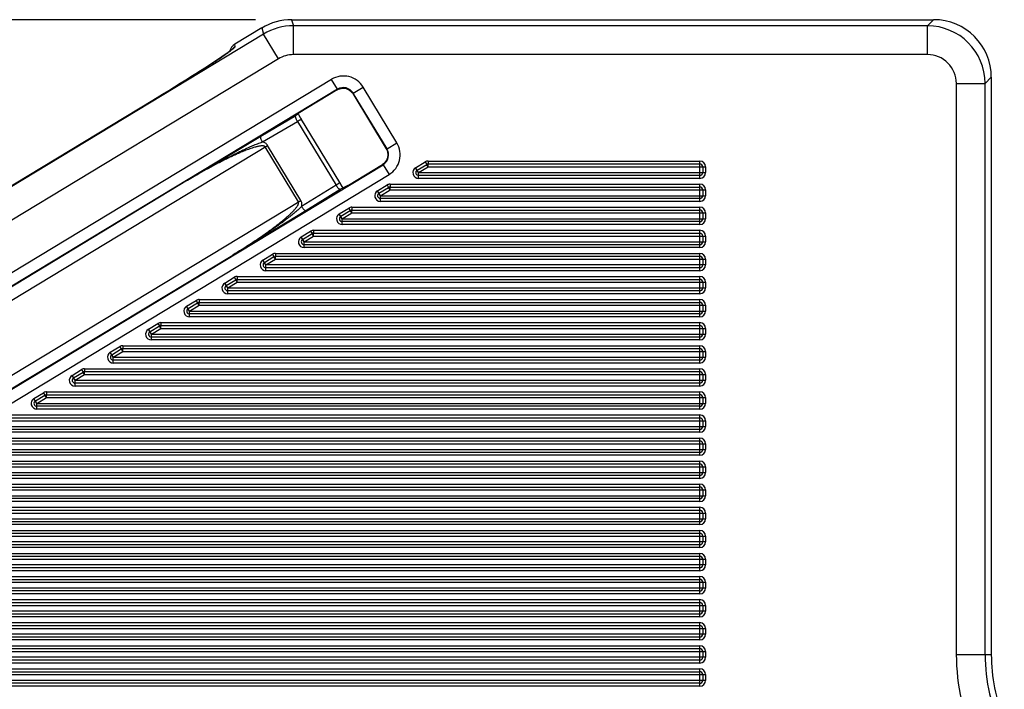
# Model space of a CAD drawing. Header units: inches. Extents: x 0 to 22, y 0 to 17.
# Tile 42 of 53: x 14.5 to 16.2, y 11 to 12.2. Entities that reach past the tile are written whole.
import ezdxf

# ---------------------------------------------------------------- set-up
doc = ezdxf.new("R2010")
doc.units = ezdxf.units.IN
doc.header["$LTSCALE"] = 1.21
doc.header["$MEASUREMENT"] = 0
doc.layers.get('0').update_dxf_attribs({"linetype": 'CONTINUOUS'})
doc.layers.add('DIMENSIONS', color=7, linetype='CONTINUOUS')
doc.styles.get("Standard").update_dxf_attribs({"font": 'txt', "width": 0.8})
doc.dimstyles.new('DIMSTYLE_1', dxfattribs={"dimtxt": 0.125, "dimasz": 0.18, "dimexe": 0.125, "dimexo": 0.0625, "dimgap": 0.0625, "dimtad": 0, "dimtih": 1, "dimtoh": 1, "dimdec": 3, "dimzin": 4, "dimdsep": 46, "dimtxsty": 'STANDARD', "dimblk": '_FILLED', "dimblk1": '_FILLED', "dimblk2": '_FILLED', "dimcen": 0.09, "dimadec": 0, "dimazin": 0, "dimtp": 0.001, "dimtm": 0.001, "dimtfac": 1, "dimtdec": 3, "dimtofl": 0, "dimtmove": 0, "dimatfit": 3, "dimldrblk": '_FILLED', "dimfxl": 1, "dimtolj": 1, "dimtzin": 4, "dimarcsym": 0})

# ---------------------------------------------------------------- blocks, each defined once
blk = doc.blocks.new('_FILLED')
at = {"color": 0, "linetype": 'BYBLOCK'}
blk.add_solid([(0, 0), (-1, 0.1736), (-1, -0.1736)], dxfattribs=at)
blk = doc.blocks.new('*D6')
at = {"layer": 'DIMENSIONS', "color": 2, "linetype": 'CONTINUOUS'}
for p, q in [((14.8968, 12.1897), (12.7519, 12.1897)), ((12.8769, 12.1897), (12.8769, 11.3652)), ((12.8769, 10.2906), (12.8769, 11.1152)), ((13.5844, 10.2906), (12.7519, 10.2906))]:
    blk.add_line(p, q, dxfattribs=at)
at = {"layer": 'DIMENSIONS', "color": 2, "linetype": 'CONTINUOUS', "xscale": 0.18, "yscale": 0.18, "zscale": 0.18}
for p, rotation in [((12.8769, 12.1897), 90), ((12.8769, 10.2906), 270)]:
    blk.add_blockref('_FILLED', p, dxfattribs=dict(at, rotation=rotation))
at = {"layer": 'DIMENSIONS', "color": 2, "linetype": 'CONTINUOUS', "insert": (12.8769, 11.3027), "char_height": 0.125, "width": 1.325, "attachment_point": 2, "line_spacing_factor": 0.9}
blk.add_mtext('1.899{\\Ftxt.shx;\\W1.000000;\\H0.125000; }[48.24]', dxfattribs=at)

msp = doc.modelspace()

# ---------------------------------------------------------------- linework, layer by layer
at = {"color": 7, "linetype": 'CONTINUOUS'}
for p, q in [((14.9593, 12.1897), (14.9623, 12.1791)), ((14.9593, 12.1897), (16.0715, 12.1897)), ((16.0715, 12.1897), (16.0609, 12.1791)), ((14.9106, 12.1647), (13.7503, 11.4629)), ((14.9076, 12.1753), (14.8609, 12.147)), ((14.9076, 12.1753), (14.9106, 12.1647)), ((14.9364, 12.1219), (14.9106, 12.1647)), ((14.9623, 12.1291), (14.9623, 12.1791)), ((16.0609, 12.1791), (14.9623, 12.1791)), ((16.0609, 12.1291), (16.0609, 12.1791)), ((14.8613, 12.1428), (14.8609, 12.147)), ((16.0609, 12.1291), (14.9623, 12.1291)), ((14.9364, 12.1219), (13.7761, 11.4201)), ((15.0283, 12.0863), (14.1188, 11.5362)), ((15.0386, 12.0692), (15.0283, 12.0863)), ((16.1109, 12.0791), (16.1608, 12.0791)), ((16.1109, 11.0896), (16.1109, 12.0791)), ((16.1714, 12.0898), (16.1608, 12.0791)), ((16.1608, 11.0896), (16.1608, 12.0791)), ((16.1714, 12.0898), (16.1714, 11.0896)), ((15.0386, 12.0692), (14.1292, 11.5191)), ((15.0384, 12.0682), (14.9707, 12.0273)), ((15.0384, 12.0682), (15.0407, 12.0694)), ((15.0384, 12.0682), (15.0386, 12.0692)), ((15.0384, 12.0682), (15.0384, 12.0682)), ((15.0645, 12.0633), (15.0658, 12.0615)), ((15.0658, 12.0615), (15.0661, 12.0624)), ((15.0658, 12.0615), (15.0658, 12.0615)), ((15.1235, 11.9661), (15.0658, 12.0615)), ((15.0661, 12.0624), (15.0832, 12.0728)), ((15.1245, 11.9658), (15.0661, 12.0624)), ((15.1416, 11.9762), (15.0832, 12.0728)), ((14.7357, 12.0601), (14.7188, 12.0499)), ((14.7188, 12.0498), (14.7227, 12.0522)), ((14.7188, 12.0499), (14.7188, 12.0498)), ((14.9707, 12.0273), (14.9708, 12.026)), ((14.9059, 11.9876), (14.9663, 12.0234)), ((14.9089, 11.9778), (14.9693, 12.0135)), ((14.9693, 12.0135), (15.0363, 11.9028)), ((14.9708, 12.026), (14.9711, 12.0253)), ((14.9711, 12.0253), (14.9739, 12.0204)), ((14.9757, 12.0173), (14.976, 12.0168)), ((14.976, 12.0168), (15.0422, 11.9073)), ((14.779, 11.9113), (14.9059, 11.9876)), ((15.1245, 11.9658), (15.1416, 11.9762)), ((14.2716, 11.581), (14.9177, 11.9718)), ((14.9709, 11.8738), (14.9133, 11.9691)), ((14.9753, 11.8765), (14.9177, 11.9718)), ((15.1235, 11.9661), (15.1235, 11.9661)), ((15.1235, 11.9661), (15.1247, 11.9637)), ((15.1235, 11.9661), (15.1245, 11.9658)), ((15.1741, 11.9332), (15.1906, 11.9432)), ((15.1906, 11.9432), (15.1932, 11.939)), ((15.1958, 11.9447), (15.1958, 11.9397)), ((15.1958, 11.9447), (15.6664, 11.9447)), ((15.6664, 11.9147), (15.6664, 11.9447)), ((14.2083, 11.3883), (15.1177, 11.9384)), ((15.0576, 11.9029), (15.1168, 11.9386)), ((15.1186, 11.9399), (15.1168, 11.9386)), ((15.1168, 11.9386), (15.1168, 11.9386)), ((15.1168, 11.9386), (15.1177, 11.9384)), ((15.1177, 11.9384), (15.1281, 11.9213)), ((15.1793, 11.9247), (15.1741, 11.9332)), ((15.1767, 11.929), (15.1932, 11.939)), ((15.1793, 11.9247), (15.1958, 11.9347)), ((15.1793, 11.9147), (15.1793, 11.9247)), ((15.1793, 11.9247), (15.6764, 11.9247)), ((15.1958, 11.9347), (15.1935, 11.9384)), ((15.1958, 11.9397), (15.6664, 11.9397)), ((15.1958, 11.9347), (15.1958, 11.939)), ((15.1958, 11.9347), (15.6764, 11.9347)), ((15.6714, 11.9347), (15.6714, 11.9247)), ((15.6764, 11.9347), (15.6764, 11.9247)), ((14.2186, 11.3712), (15.1281, 11.9213)), ((14.779, 11.9113), (14.3895, 11.6757)), ((15.0422, 11.9073), (15.0463, 11.9008)), ((15.6664, 11.9197), (15.1793, 11.9197)), ((15.6664, 11.9147), (15.1793, 11.9147)), ((15.0363, 11.9028), (14.9765, 11.8659)), ((15.0436, 11.8956), (14.9839, 11.8587)), ((15.0463, 11.9008), (15.048, 11.8983)), ((15.048, 11.8983), (15.0483, 11.8981)), ((15.0576, 11.9029), (15.0571, 11.9026)), ((15.0576, 11.9029), (15.0571, 11.9026)), ((15.0576, 11.9029), (15.0576, 11.9029)), ((15.1079, 11.8932), (15.1245, 11.9032)), ((15.1131, 11.8847), (15.1079, 11.8932)), ((15.1105, 11.889), (15.1271, 11.899)), ((15.1131, 11.8847), (15.1297, 11.8947)), ((15.1245, 11.9032), (15.1271, 11.899)), ((15.1297, 11.8947), (15.1274, 11.8984)), ((15.1297, 11.9047), (15.1297, 11.8997)), ((15.1297, 11.9047), (15.6664, 11.9047)), ((15.1297, 11.8997), (15.6664, 11.8997)), ((15.1297, 11.8947), (15.1297, 11.899)), ((15.1297, 11.8947), (15.6764, 11.8947)), ((15.6664, 11.8747), (15.6664, 11.9047)), ((15.6714, 11.8947), (15.6714, 11.8847)), ((15.6764, 11.8947), (15.6764, 11.8847)), ((14.3292, 11.4857), (14.9753, 11.8765)), ((15.1131, 11.8747), (15.1131, 11.8847)), ((15.1131, 11.8847), (15.6764, 11.8847)), ((15.6664, 11.8797), (15.1131, 11.8797)), ((15.6664, 11.8747), (15.1131, 11.8747)), ((14.9839, 11.8587), (14.8574, 11.7818)), ((15.0418, 11.8532), (15.0583, 11.8632)), ((15.0444, 11.849), (15.0609, 11.859)), ((15.0583, 11.8632), (15.0609, 11.859)), ((15.0635, 11.8547), (15.0613, 11.8584)), ((15.0635, 11.8647), (15.0635, 11.8597)), ((15.0635, 11.8647), (15.6664, 11.8647)), ((15.0635, 11.8597), (15.6664, 11.8597)), ((15.0635, 11.8547), (15.0635, 11.859)), ((15.6664, 11.8347), (15.6664, 11.8647)), ((15.047, 11.8447), (15.0418, 11.8532)), ((15.047, 11.8447), (15.0635, 11.8547)), ((15.047, 11.8347), (15.047, 11.8447)), ((15.047, 11.8447), (15.6764, 11.8447)), ((15.6664, 11.8397), (15.047, 11.8397)), ((15.0635, 11.8547), (15.6764, 11.8547)), ((15.6714, 11.8547), (15.6714, 11.8447)), ((15.6764, 11.8547), (15.6764, 11.8447)), ((14.9757, 11.8132), (14.9922, 11.8232)), ((14.9922, 11.8232), (14.9948, 11.819)), ((14.9974, 11.8247), (14.9974, 11.8197)), ((14.9974, 11.8247), (15.6664, 11.8247)), ((15.6664, 11.8347), (15.047, 11.8347)), ((15.6664, 11.7947), (15.6664, 11.8247)), ((14.9809, 11.8047), (14.9757, 11.8132)), ((14.9783, 11.809), (14.9948, 11.819)), ((14.9809, 11.8047), (14.9974, 11.8147)), ((14.9809, 11.7947), (14.9809, 11.8047)), ((14.9809, 11.8047), (15.6764, 11.8047)), ((14.9974, 11.8147), (14.9951, 11.8184)), ((14.9974, 11.8197), (15.6664, 11.8197)), ((14.9974, 11.8147), (14.9974, 11.819)), ((14.9974, 11.8147), (15.6764, 11.8147)), ((15.6714, 11.8147), (15.6714, 11.8047)), ((15.6764, 11.8147), (15.6764, 11.8047)), ((15.6664, 11.7997), (14.9809, 11.7997)), ((15.6664, 11.7947), (14.9809, 11.7947)), ((14.4678, 11.5462), (14.8574, 11.7818)), ((14.9095, 11.7732), (14.9261, 11.7832)), ((14.9147, 11.7647), (14.9095, 11.7732)), ((14.9121, 11.769), (14.9287, 11.779)), ((14.9147, 11.7647), (14.9313, 11.7747)), ((14.9261, 11.7832), (14.9287, 11.779)), ((14.9313, 11.7747), (14.929, 11.7784)), ((14.9313, 11.7847), (14.9313, 11.7797)), ((14.9313, 11.7847), (15.6664, 11.7847)), ((14.9313, 11.7797), (15.6664, 11.7797)), ((14.9313, 11.7747), (14.9313, 11.779)), ((14.9313, 11.7747), (15.6764, 11.7747)), ((15.6664, 11.7547), (15.6664, 11.7847)), ((15.6714, 11.7747), (15.6714, 11.7647)), ((15.6764, 11.7747), (15.6764, 11.7647)), ((14.9147, 11.7547), (14.9147, 11.7647)), ((15.6764, 11.7647), (14.9147, 11.7647)), ((15.6664, 11.7597), (14.9147, 11.7597)), ((15.6664, 11.7547), (14.9147, 11.7547)), ((14.8434, 11.7332), (14.8599, 11.7432)), ((14.846, 11.729), (14.8625, 11.739)), ((14.8599, 11.7432), (14.8625, 11.739)), ((14.8651, 11.7347), (14.8629, 11.7384)), ((14.8651, 11.7447), (14.8651, 11.7397)), ((14.8651, 11.7447), (15.6664, 11.7447)), ((14.8651, 11.7397), (15.6664, 11.7397)), ((14.8651, 11.7347), (14.8651, 11.739)), ((15.6664, 11.7147), (15.6664, 11.7447)), ((14.8486, 11.7247), (14.8434, 11.7332)), ((14.8486, 11.7247), (14.8651, 11.7347)), ((14.8486, 11.7147), (14.8486, 11.7247)), ((14.8486, 11.7247), (15.6764, 11.7247)), ((15.6664, 11.7197), (14.8486, 11.7197)), ((14.8651, 11.7347), (15.6764, 11.7347)), ((15.6714, 11.7347), (15.6714, 11.7247)), ((15.6764, 11.7347), (15.6764, 11.7247)), ((14.7773, 11.6932), (14.7938, 11.7032)), ((14.7938, 11.7032), (14.7964, 11.699)), ((14.799, 11.7047), (14.799, 11.6997)), ((14.799, 11.7047), (15.6664, 11.7047)), ((15.6664, 11.7147), (14.8486, 11.7147)), ((15.6664, 11.6747), (15.6664, 11.7047)), ((14.7825, 11.6847), (14.7773, 11.6932)), ((14.7799, 11.689), (14.7964, 11.699)), ((14.7825, 11.6847), (14.799, 11.6947)), ((14.799, 11.6947), (14.7967, 11.6984)), ((14.799, 11.6997), (15.6664, 11.6997)), ((14.799, 11.6947), (14.799, 11.699)), ((14.799, 11.6947), (15.6764, 11.6947)), ((15.6714, 11.6947), (15.6714, 11.6847)), ((15.6764, 11.6947), (15.6764, 11.6847)), ((14.7825, 11.6747), (14.7825, 11.6847)), ((14.7825, 11.6847), (15.6764, 11.6847)), ((15.6664, 11.6797), (14.7825, 11.6797)), ((15.6664, 11.6747), (14.7825, 11.6747)), ((14.7111, 11.6532), (14.7277, 11.6632)), ((14.7163, 11.6447), (14.7111, 11.6532)), ((14.7137, 11.649), (14.7303, 11.659)), ((14.7163, 11.6447), (14.7329, 11.6547)), ((14.7277, 11.6632), (14.7303, 11.659)), ((14.7329, 11.6547), (14.7306, 11.6584)), ((14.7329, 11.6647), (14.7329, 11.6597)), ((14.7329, 11.6647), (15.6664, 11.6647)), ((14.7329, 11.6597), (15.6664, 11.6597)), ((14.7329, 11.6547), (14.7329, 11.659)), ((14.7329, 11.6547), (15.6764, 11.6547)), ((15.6664, 11.6347), (15.6664, 11.6647)), ((15.6714, 11.6547), (15.6714, 11.6447)), ((15.6764, 11.6547), (15.6764, 11.6447)), ((14.7163, 11.6347), (14.7163, 11.6447)), ((14.7163, 11.6447), (15.6764, 11.6447)), ((15.6664, 11.6397), (14.7163, 11.6397)), ((15.6664, 11.6347), (14.7163, 11.6347)), ((14.645, 11.6132), (14.6615, 11.6232)), ((14.6476, 11.609), (14.6641, 11.619)), ((14.6615, 11.6232), (14.6641, 11.619)), ((14.6667, 11.6147), (14.6645, 11.6184)), ((14.6667, 11.6247), (14.6667, 11.6197)), ((14.6667, 11.6247), (15.6664, 11.6247)), ((14.6667, 11.6197), (15.6664, 11.6197)), ((14.6667, 11.6147), (14.6667, 11.619)), ((15.6664, 11.5947), (15.6664, 11.6247)), ((14.6502, 11.6047), (14.645, 11.6132)), ((14.6502, 11.6047), (14.6667, 11.6147)), ((14.6502, 11.5947), (14.6502, 11.6047)), ((14.6502, 11.6047), (15.6764, 11.6047)), ((15.6664, 11.5997), (14.6502, 11.5997)), ((14.6667, 11.6147), (15.6764, 11.6147)), ((15.6714, 11.6147), (15.6714, 11.6047)), ((15.6764, 11.6147), (15.6764, 11.6047)), ((14.5789, 11.5732), (14.5954, 11.5832)), ((14.5954, 11.5832), (14.598, 11.579)), ((14.6006, 11.5847), (14.6006, 11.5797)), ((14.6006, 11.5847), (15.6664, 11.5847)), ((15.6664, 11.5947), (14.6502, 11.5947)), ((15.6664, 11.5547), (15.6664, 11.5847)), ((14.5841, 11.5647), (14.5789, 11.5732)), ((14.5815, 11.569), (14.598, 11.579)), ((14.5841, 11.5647), (14.6006, 11.5747)), ((14.6006, 11.5747), (14.5983, 11.5784)), ((14.6006, 11.5797), (15.6664, 11.5797)), ((14.6006, 11.5747), (14.6006, 11.579)), ((14.6006, 11.5747), (15.6764, 11.5747)), ((15.6714, 11.5747), (15.6714, 11.5647)), ((15.6764, 11.5747), (15.6764, 11.5647)), ((14.5841, 11.5547), (14.5841, 11.5647)), ((14.5841, 11.5647), (15.6764, 11.5647)), ((15.6664, 11.5597), (14.5841, 11.5597)), ((15.6664, 11.5547), (14.5841, 11.5547)), ((14.5127, 11.5332), (14.5293, 11.5432)), ((14.5179, 11.5247), (14.5127, 11.5332)), ((14.5153, 11.529), (14.5319, 11.539)), ((14.5179, 11.5247), (14.5345, 11.5347)), ((14.5293, 11.5432), (14.5319, 11.539)), ((14.5345, 11.5347), (14.5322, 11.5384)), ((14.5345, 11.5447), (14.5345, 11.5397)), ((14.5345, 11.5447), (15.6664, 11.5447)), ((14.5345, 11.5397), (15.6664, 11.5397)), ((14.5345, 11.5347), (14.5345, 11.539)), ((14.5345, 11.5347), (15.6764, 11.5347)), ((15.6664, 11.5147), (15.6664, 11.5447)), ((15.6714, 11.5347), (15.6714, 11.5247)), ((15.6764, 11.5347), (15.6764, 11.5247)), ((14.5179, 11.5147), (14.5179, 11.5247)), ((14.5179, 11.5247), (15.6764, 11.5247)), ((15.6664, 11.5197), (14.5179, 11.5197)), ((15.6664, 11.5147), (14.5179, 11.5147)), ((14.4683, 11.5047), (15.6664, 11.5047)), ((14.4683, 11.4997), (15.6664, 11.4997)), ((15.6664, 11.4747), (15.6664, 11.5047)), ((14.4518, 11.4847), (15.6764, 11.4847)), ((14.4683, 11.4947), (15.6764, 11.4947)), ((15.6714, 11.4947), (15.6714, 11.4847)), ((15.6764, 11.4947), (15.6764, 11.4847)), ((14.4022, 11.4647), (15.6664, 11.4647)), ((15.6664, 11.4797), (14.4518, 11.4797)), ((15.6664, 11.4747), (14.4518, 11.4747)), ((15.6664, 11.4347), (15.6664, 11.4647)), ((14.4022, 11.4597), (15.6664, 11.4597)), ((14.4022, 11.4547), (15.6764, 11.4547)), ((15.6714, 11.4547), (15.6714, 11.4447)), ((15.6764, 11.4547), (15.6764, 11.4447)), ((14.3857, 11.4447), (15.6764, 11.4447)), ((15.6664, 11.4397), (14.3857, 11.4397)), ((15.6664, 11.4347), (14.3857, 11.4347)), ((14.3361, 11.4247), (15.6664, 11.4247)), ((14.3361, 11.4197), (15.6664, 11.4197)), ((14.3361, 11.4147), (15.6764, 11.4147)), ((15.6664, 11.3947), (15.6664, 11.4247)), ((15.6714, 11.4147), (15.6714, 11.4047)), ((15.6764, 11.4147), (15.6764, 11.4047)), ((14.3195, 11.4047), (15.6764, 11.4047)), ((15.6664, 11.3997), (14.3195, 11.3997)), ((14.2699, 11.3847), (15.6664, 11.3847)), ((14.2699, 11.3797), (15.6664, 11.3797)), ((15.6664, 11.3947), (14.3195, 11.3947)), ((15.6664, 11.3547), (15.6664, 11.3847)), ((14.2534, 11.3647), (15.6764, 11.3647)), ((14.2699, 11.3747), (15.6764, 11.3747)), ((15.6714, 11.3747), (15.6714, 11.3647)), ((15.6764, 11.3747), (15.6764, 11.3647)), ((14.2107, 11.3447), (15.6664, 11.3447)), ((15.6664, 11.3597), (14.2534, 11.3597)), ((15.6664, 11.3547), (14.2534, 11.3547)), ((15.6664, 11.3147), (15.6664, 11.3447)), ((14.1964, 11.3347), (15.6764, 11.3347)), ((14.2024, 11.3397), (15.6664, 11.3397)), ((15.6714, 11.3347), (15.6714, 11.3247)), ((15.6764, 11.3347), (15.6764, 11.3247)), ((14.1864, 11.3247), (15.6764, 11.3247)), ((15.6664, 11.3197), (14.1964, 11.3197)), ((15.6664, 11.3147), (14.1964, 11.3147)), ((14.1864, 11.2947), (15.6764, 11.2947)), ((14.1964, 11.3047), (15.6664, 11.3047)), ((14.1964, 11.2997), (15.6664, 11.2997)), ((15.6664, 11.2747), (15.6664, 11.3047)), ((15.6714, 11.2947), (15.6714, 11.2847)), ((15.6764, 11.2947), (15.6764, 11.2847)), ((15.6764, 11.2847), (14.1864, 11.2847)), ((15.6664, 11.2797), (14.1964, 11.2797)), ((15.6664, 11.2747), (14.1964, 11.2747)), ((14.1964, 11.2647), (15.6664, 11.2647)), ((14.1964, 11.2597), (15.6664, 11.2597)), ((15.6664, 11.2347), (15.6664, 11.2647)), ((14.1864, 11.2547), (15.6764, 11.2547)), ((15.6764, 11.2447), (14.1864, 11.2447)), ((15.6714, 11.2547), (15.6714, 11.2447)), ((15.6764, 11.2547), (15.6764, 11.2447)), ((15.6664, 11.2397), (14.1964, 11.2397)), ((15.6664, 11.2347), (14.1964, 11.2347)), ((14.1964, 11.2247), (15.6664, 11.2247)), ((15.6664, 11.1947), (15.6664, 11.2247)), ((14.1864, 11.2147), (15.6764, 11.2147)), ((14.1964, 11.2197), (15.6664, 11.2197)), ((15.6714, 11.2147), (15.6714, 11.2047)), ((15.6764, 11.2147), (15.6764, 11.2047)), ((15.6764, 11.2047), (14.1864, 11.2047)), ((15.6664, 11.1997), (14.1964, 11.1997)), ((15.6664, 11.1947), (14.1964, 11.1947)), ((14.1864, 11.1747), (15.6764, 11.1747)), ((14.1964, 11.1847), (15.6664, 11.1847)), ((14.1964, 11.1797), (15.6664, 11.1797)), ((15.6664, 11.1547), (15.6664, 11.1847)), ((15.6714, 11.1747), (15.6714, 11.1647)), ((15.6764, 11.1747), (15.6764, 11.1647)), ((15.6764, 11.1647), (14.1864, 11.1647)), ((15.6664, 11.1597), (14.1964, 11.1597)), ((15.6664, 11.1547), (14.1964, 11.1547)), ((14.1964, 11.1447), (15.6664, 11.1447)), ((14.1964, 11.1397), (15.6664, 11.1397)), ((15.6664, 11.1147), (15.6664, 11.1447)), ((14.1864, 11.1347), (15.6764, 11.1347)), ((15.6764, 11.1247), (14.1864, 11.1247)), ((15.6714, 11.1347), (15.6714, 11.1247)), ((15.6764, 11.1347), (15.6764, 11.1247)), ((15.6664, 11.1197), (14.1964, 11.1197)), ((15.6664, 11.1147), (14.1964, 11.1147)), ((14.1864, 11.0947), (15.6764, 11.0947)), ((14.1964, 11.1047), (15.6664, 11.1047)), ((14.1964, 11.0997), (15.6664, 11.0997)), ((15.6664, 11.0747), (15.6664, 11.1047)), ((15.6714, 11.0947), (15.6714, 11.0847)), ((15.6764, 11.0947), (15.6764, 11.0847)), ((16.1109, 11.0896), (16.1714, 11.0896)), ((15.6764, 11.0847), (14.1864, 11.0847)), ((15.6664, 11.0797), (14.1964, 11.0797)), ((15.6664, 11.0747), (14.1964, 11.0747)), ((14.1864, 11.0547), (15.6764, 11.0547)), ((14.1964, 11.0647), (15.6664, 11.0647)), ((14.1964, 11.0597), (15.6664, 11.0597)), ((15.6664, 11.0347), (15.6664, 11.0647)), ((15.6714, 11.0547), (15.6714, 11.0447)), ((15.6764, 11.0547), (15.6764, 11.0447)), ((15.6764, 11.0447), (14.1864, 11.0447)), ((15.6664, 11.0397), (14.1964, 11.0397)), ((15.6664, 11.0347), (14.1964, 11.0347))]:
    msp.add_line(p, q, dxfattribs=at)
for points in [[(14.8564, 12.1384), (14.8565, 12.1384), (14.8561, 12.1381), (14.8552, 12.1373), (14.8537, 12.1361), (14.8516, 12.1346), (14.8491, 12.1327), (14.8459, 12.1305), (14.8423, 12.128), (14.8381, 12.1251), (14.8334, 12.1219), (14.8281, 12.1184), (14.8223, 12.1145), (14.8159, 12.1104), (14.8089, 12.1059), (14.8014, 12.1011), (14.7934, 12.096), (14.7849, 12.0906), (14.7759, 12.0849), (14.7664, 12.079), (14.7565, 12.0729), (14.7463, 12.0666), (14.7357, 12.0601)], [(15.0407, 12.0694), (15.0471, 12.071), (15.0537, 12.0705), (15.0597, 12.0678), (15.0645, 12.0633)], [(14.7188, 12.0499), (14.2883, 11.7895), (14.2774, 11.7829), (14.2667, 11.7765), (14.2563, 11.7704), (14.2463, 11.7645), (14.2367, 11.7588), (14.2276, 11.7535), (14.2189, 11.7485), (14.2107, 11.7438), (14.203, 11.7394), (14.1958, 11.7353), (14.1892, 11.7316), (14.1831, 11.7283), (14.1775, 11.7252), (14.1725, 11.7225), (14.168, 11.7201), (14.164, 11.7181), (14.1606, 11.7164), (14.1578, 11.715), (14.1555, 11.7139), (14.1538, 11.7131), (14.1527, 11.7127), (14.1526, 11.7126)], [(15.1247, 11.9637), (15.1263, 11.9573), (15.1258, 11.9508), (15.1231, 11.9447), (15.1186, 11.9399)]]:
    msp.add_lwpolyline(points, dxfattribs=at)
for centre, radius, start, end in [((14.9623, 12.0791), 0.1, 90.0098, 121.1571), ((16.0608, 12.0791), 0.1, 0.0355, 89.9645), ((14.5018, 12.623), 0.6009, 304.5324, 304.8355), ((14.601, 12.4806), 0.4273, 304.8229, 305.7407), ((14.8714, 12.1258), 0.0197, 141.8896, 143.6047), ((14.8717, 12.1256), 0.0201, 121.2105, 141.8685), ((14.9623, 12.0791), 0.05, 89.9997, 121.1675), ((16.0609, 12.0792), 0.05, 359.9867, 90.0133), ((13.851, 13.5972), 1.7725, 302.9943, 303.3132), ((14.0934, 13.2283), 1.3311, 303.3165, 303.7919), ((14.3454, 12.8514), 0.8777, 303.8013, 304.489), ((12.9589, 14.9906), 3.427, 302.0602, 302.3852), ((13.2628, 14.5107), 2.859, 302.3929, 302.5782), ((13.5326, 14.0886), 2.358, 302.5765, 302.9812), ((12.488, 15.745), 4.3163, 301.6313, 301.9043), ((12.718, 15.3751), 3.8808, 301.9079, 302.0612), ((15.049, 12.0521), 0.04, 31.1572, 121.1773), ((12.2285, 16.1674), 4.8121, 301.2197, 301.4877), ((12.3353, 15.9929), 4.6075, 301.4886, 301.6317), ((15.0488, 12.051), 0.0201, 109.099, 121.1941), ((15.049, 12.0521), 0.0199, 31.0678, 121.2651), ((15.0487, 12.0512), 0.0199, 98.3288, 109.1135), ((15.0488, 12.0511), 0.02, 90.5924, 98.3131), ((15.0487, 12.0512), 0.0199, 79.6315, 90.5891), ((15.0487, 12.0511), 0.0201, 71.9924, 79.6353), ((15.0488, 12.0513), 0.0199, 61.0332, 71.9939), ((15.0487, 12.0511), 0.02, 53.3235, 61.0367), ((15.0487, 12.0512), 0.02, 31.1082, 53.3027), ((15.1996, 11.6297), 0.4577, 119.9979, 120.6416), ((16.2378, 12.7535), 1.4611, 210.1154, 210.2578), ((15.1074, 11.9555), 0.04, 301.1572, 31.1773), ((15.1074, 11.9555), 0.0199, 301.0678, 31.2651), ((15.1063, 11.9557), 0.0201, 19.099, 31.1941), ((15.1065, 11.9557), 0.0199, 8.3288, 19.1135), ((15.1064, 11.9557), 0.02, 0.5924, 8.3131), ((15.1065, 11.9557), 0.02, 301.1082, 323.3027), ((15.1064, 11.9558), 0.02, 323.3235, 331.0367), ((15.1066, 11.9557), 0.0199, 331.0332, 341.9939), ((15.1064, 11.9558), 0.0201, 341.9924, 349.6353), ((15.1065, 11.9557), 0.0199, 349.6315, 0.5891), ((15.1958, 11.9347), 0.01, 90, 121.1672), ((15.6664, 11.9347), 0.01, 0, 90), ((15.1793, 11.9247), 0.01, 121.1672, 270), ((15.1793, 11.9247), 0.005, 121.1672, 270), ((15.1958, 11.9347), 0.005, 90, 121.1672), ((15.6664, 11.9347), 0.005, 0, 90), ((15.6664, 11.9247), 0.01, 270, 360), ((15.6664, 11.9247), 0.005, 270, 360), ((14.8173, 12.2624), 0.431, 301.6728, 302.3564), ((15.1131, 11.8847), 0.01, 121.1672, 270), ((15.1297, 11.8947), 0.01, 90, 121.1672), ((15.1297, 11.8947), 0.005, 90, 121.1672), ((15.6664, 11.8947), 0.01, 0, 90), ((15.6664, 11.8947), 0.005, 0, 90), ((15.1131, 11.8847), 0.005, 121.1672, 270), ((15.6664, 11.8847), 0.01, 270, 360), ((15.6664, 11.8847), 0.005, 270, 360), ((15.0635, 11.8547), 0.01, 90, 121.1672), ((15.0635, 11.8547), 0.005, 90, 121.1672), ((15.6664, 11.8547), 0.01, 0, 90), ((15.6664, 11.8547), 0.005, 0, 90), ((15.047, 11.8447), 0.01, 121.1672, 270), ((15.047, 11.8447), 0.005, 121.1672, 270), ((15.6664, 11.8447), 0.01, 270, 360), ((15.6664, 11.8447), 0.005, 270, 360), ((14.9974, 11.8147), 0.01, 90, 121.1672), ((15.6664, 11.8147), 0.01, 0, 90), ((14.9809, 11.8047), 0.01, 121.1672, 270), ((14.9809, 11.8047), 0.005, 121.1672, 270), ((14.9974, 11.8147), 0.005, 90, 121.1672), ((15.6664, 11.8147), 0.005, 0, 90), ((15.6664, 11.8047), 0.01, 270, 360), ((15.6664, 11.8047), 0.005, 270, 360), ((14.9147, 11.7647), 0.01, 121.1672, 270), ((14.9313, 11.7747), 0.01, 90, 121.1672), ((14.9313, 11.7747), 0.005, 90, 121.1672), ((15.6664, 11.7747), 0.01, 0, 90), ((15.6664, 11.7747), 0.005, 0, 90), ((14.9147, 11.7647), 0.005, 121.1672, 270), ((15.6664, 11.7647), 0.01, 270, 360), ((15.6664, 11.7647), 0.005, 270, 360), ((14.8651, 11.7347), 0.01, 90, 121.1672), ((14.8651, 11.7347), 0.005, 90, 121.1672), ((15.6664, 11.7347), 0.01, 0, 90), ((15.6664, 11.7347), 0.005, 0, 90), ((14.8486, 11.7247), 0.01, 121.1672, 270), ((14.8486, 11.7247), 0.005, 121.1672, 270), ((15.6664, 11.7247), 0.01, 270, 360), ((15.6664, 11.7247), 0.005, 270, 360), ((14.799, 11.6947), 0.01, 90, 121.1672), ((15.6664, 11.6947), 0.01, 0, 90), ((14.7825, 11.6847), 0.01, 121.1672, 270), ((14.7825, 11.6847), 0.005, 121.1672, 270), ((14.799, 11.6947), 0.005, 90, 121.1672), ((15.6664, 11.6947), 0.005, 0, 90), ((15.6664, 11.6847), 0.01, 270, 360), ((15.6664, 11.6847), 0.005, 270, 360), ((14.7163, 11.6447), 0.01, 121.1672, 270), ((14.7329, 11.6547), 0.01, 90, 121.1672), ((14.7329, 11.6547), 0.005, 90, 121.1672), ((15.6664, 11.6547), 0.01, 0, 90), ((15.6664, 11.6547), 0.005, 0, 90), ((14.7163, 11.6447), 0.005, 121.1672, 270), ((15.6664, 11.6447), 0.01, 270, 360), ((15.6664, 11.6447), 0.005, 270, 360), ((14.6667, 11.6147), 0.01, 90, 121.1672), ((14.6667, 11.6147), 0.005, 90, 121.1672), ((15.6664, 11.6147), 0.01, 0, 90), ((15.6664, 11.6147), 0.005, 0, 90), ((14.6502, 11.6047), 0.01, 121.1672, 270), ((14.6502, 11.6047), 0.005, 121.1672, 270), ((15.6664, 11.6047), 0.01, 270, 360), ((15.6664, 11.6047), 0.005, 270, 360), ((14.6006, 11.5747), 0.01, 90, 121.1672), ((15.6664, 11.5747), 0.01, 0, 90), ((14.5841, 11.5647), 0.01, 121.1672, 270), ((14.5841, 11.5647), 0.005, 121.1672, 270), ((14.6006, 11.5747), 0.005, 90, 121.1672), ((15.6664, 11.5747), 0.005, 0, 90), ((15.6664, 11.5647), 0.01, 270, 360), ((15.6664, 11.5647), 0.005, 270, 360), ((14.5179, 11.5247), 0.01, 121.1672, 270), ((14.5345, 11.5347), 0.01, 90, 121.1672), ((14.5345, 11.5347), 0.005, 90, 121.1672), ((15.6664, 11.5347), 0.01, 0, 90), ((15.6664, 11.5347), 0.005, 0, 90), ((14.5179, 11.5247), 0.005, 121.1672, 270), ((15.6664, 11.5247), 0.01, 270, 360), ((15.6664, 11.5247), 0.005, 270, 360), ((15.6664, 11.4947), 0.01, 0, 90), ((15.6664, 11.4947), 0.005, 0, 90), ((15.6664, 11.4847), 0.01, 270, 360), ((15.6664, 11.4847), 0.005, 270, 360), ((15.6664, 11.4547), 0.01, 0, 90), ((15.6664, 11.4547), 0.005, 0, 90), ((15.6664, 11.4447), 0.01, 270, 360), ((15.6664, 11.4447), 0.005, 270, 360), ((15.6664, 11.4147), 0.01, 0, 90), ((15.6664, 11.4147), 0.005, 0, 90), ((15.6664, 11.4047), 0.01, 270, 360), ((15.6664, 11.4047), 0.005, 270, 360), ((15.6664, 11.3747), 0.01, 0, 90), ((15.6664, 11.3747), 0.005, 0, 90), ((15.6664, 11.3647), 0.01, 270, 360), ((15.6664, 11.3647), 0.005, 270, 360), ((15.6664, 11.3347), 0.01, 0, 90), ((15.6664, 11.3347), 0.005, 0, 90), ((15.6664, 11.3247), 0.01, 270, 360), ((15.6664, 11.3247), 0.005, 270, 360), ((15.6664, 11.2947), 0.01, 0, 90), ((15.6664, 11.2947), 0.005, 0, 90), ((15.6664, 11.2847), 0.01, 270, 360), ((15.6664, 11.2847), 0.005, 270, 360), ((15.6664, 11.2547), 0.01, 0, 90), ((15.6664, 11.2547), 0.005, 0, 90), ((15.6664, 11.2447), 0.01, 270, 360), ((15.6664, 11.2447), 0.005, 270, 360), ((15.6664, 11.2147), 0.01, 0, 90), ((15.6664, 11.2147), 0.005, 0, 90), ((15.6664, 11.2047), 0.01, 270, 360), ((15.6664, 11.2047), 0.005, 270, 360), ((15.6664, 11.1747), 0.01, 0, 90), ((15.6664, 11.1747), 0.005, 0, 90), ((15.6664, 11.1647), 0.01, 270, 360), ((15.6664, 11.1647), 0.005, 270, 360), ((15.6664, 11.1347), 0.01, 0, 90), ((15.6664, 11.1347), 0.005, 0, 90), ((15.6664, 11.1247), 0.01, 270, 360), ((15.6664, 11.1247), 0.005, 270, 360), ((15.6664, 11.0947), 0.01, 0, 90), ((15.6664, 11.0947), 0.005, 0, 90), ((16.4714, 11.0896), 0.3606, 180, 205.3684), ((16.4714, 11.0896), 0.3106, 180, 205.3684), ((16.4714, 11.0896), 0.3, 180, 202.3316), ((15.6664, 11.0847), 0.01, 270, 360), ((15.6664, 11.0847), 0.005, 270, 360), ((15.6664, 11.0547), 0.01, 0, 90), ((15.6664, 11.0547), 0.005, 0, 90), ((15.6664, 11.0447), 0.01, 270, 360), ((15.6664, 11.0447), 0.005, 270, 360)]:
    msp.add_arc(centre, radius, start, end, dxfattribs=at)
for centre, major_axis, ratio, start_param, end_param in [((14.9594, 12.0896), (-0.0269, 0.0964), 0.999343, -0.271815, 0.271815), ((16.0714, 12.0896), (0.0708, 0.0708), 0.998783, -0.784789, 0.784789), ((14.8713, 12.1299), (-0.0016, 0.02), 0.999239, 0.463221, 1.248578)]:
    msp.add_ellipse(centre, major_axis=major_axis, ratio=ratio, start_param=start_param, end_param=end_param, dxfattribs=at)
for points, knots in [([(14.8506, 12.1337), (14.8515, 12.1344), (14.853, 12.1355), (14.8552, 12.1371), (14.857, 12.1385), (14.8585, 12.1398), (14.8597, 12.1408), (14.8605, 12.1416), (14.8609, 12.1421), (14.8611, 12.1423), (14.8612, 12.1426), (14.8613, 12.1427), (14.8613, 12.1428)], [0, 0, 0, 0, 0.219239, 0.411955, 0.577765, 0.716319, 0.827368, 0.910986, 0.942652, 0.967733, 0.986566, 1, 1, 1, 1]), ([(14.9693, 12.0135), (14.969, 12.0141), (14.9684, 12.0152), (14.9675, 12.0168), (14.9669, 12.0184), (14.9664, 12.0198), (14.966, 12.0211), (14.9659, 12.022), (14.9659, 12.0226), (14.966, 12.0229), (14.9661, 12.0232), (14.9663, 12.0234), (14.9663, 12.0234)], [0, 0, 0, 0, 0.177958, 0.351228, 0.512633, 0.65628, 0.778275, 0.875569, 0.914755, 0.947945, 0.975869, 1, 1, 1, 1]), ([(14.9693, 12.0135), (14.9697, 12.0138), (14.9706, 12.0143), (14.9719, 12.015), (14.973, 12.0156), (14.9739, 12.016), (14.9745, 12.0163), (14.9748, 12.0165), (14.9752, 12.0166), (14.9754, 12.0167), (14.9756, 12.0168), (14.9758, 12.0168), (14.9758, 12.0168), (14.9759, 12.0168), (14.9759, 12.0168), (14.976, 12.0168), (14.976, 12.0168), (14.976, 12.0168)], [0, 0, 0, 0, 0.207845, 0.400529, 0.572826, 0.720083, 0.78307, 0.838398, 0.885722, 0.924769, 0.955362, 0.967478, 0.977497, 0.985482, 0.991581, 0.996148, 1, 1, 1, 1]), ([(14.779, 11.9113), (14.7843, 11.9144), (14.7948, 11.9207), (14.8106, 11.9298), (14.8266, 11.9388), (14.84, 11.946), (14.8507, 11.9517), (14.8589, 11.9559), (14.867, 11.96), (14.8753, 11.964), (14.8835, 11.9678), (14.8905, 11.9709), (14.8961, 11.9731), (14.9004, 11.9748), (14.9046, 11.9763), (14.9074, 11.9773), (14.9089, 11.9778)], [0, 0, 0, 0, 0.125282, 0.250556, 0.37581, 0.501033, 0.563626, 0.626202, 0.688754, 0.751273, 0.813739, 0.876119, 0.907255, 0.938327, 0.969285, 1, 1, 1, 1]), ([(14.9089, 11.9778), (14.9085, 11.9783), (14.9079, 11.9794), (14.9071, 11.981), (14.9064, 11.9826), (14.9059, 11.984), (14.9056, 11.9853), (14.9055, 11.9862), (14.9055, 11.9868), (14.9056, 11.9872), (14.9057, 11.9874), (14.9058, 11.9876), (14.9059, 11.9876)], [0, 0, 0, 0, 0.177959, 0.351229, 0.512634, 0.656282, 0.778276, 0.87557, 0.914756, 0.947946, 0.975869, 1, 1, 1, 1]), ([(14.9177, 11.9718), (14.9174, 11.9722), (14.9169, 11.9729), (14.9157, 11.9743), (14.9139, 11.9757), (14.9114, 11.9769), (14.9097, 11.9775), (14.9089, 11.9778)], [0, 0, 0, 0, 0.125944, 0.251757, 0.502266, 0.751663, 1, 1, 1, 1]), ([(14.9133, 11.9691), (14.9132, 11.9693), (14.9129, 11.9696), (14.9125, 11.97), (14.912, 11.9703), (14.9112, 11.9706), (14.9103, 11.9708), (14.9091, 11.971), (14.908, 11.971), (14.9064, 11.9709), (14.9045, 11.9707), (14.9022, 11.9704), (14.8999, 11.9699), (14.8977, 11.9693), (14.8947, 11.9685), (14.891, 11.9673), (14.8866, 11.9658), (14.8822, 11.9642), (14.8765, 11.962), (14.8693, 11.959), (14.8609, 11.9552), (14.8524, 11.9512), (14.8441, 11.9471), (14.8358, 11.943), (14.8248, 11.9372), (14.8112, 11.9299), (14.795, 11.9208), (14.7844, 11.9145), (14.779, 11.9113)], [0, 0, 0, 0, 0.00394, 0.007878, 0.011812, 0.015743, 0.023586, 0.031422, 0.039253, 0.04708, 0.062723, 0.07836, 0.093994, 0.109625, 0.125255, 0.156508, 0.187758, 0.219005, 0.250251, 0.312738, 0.375222, 0.437704, 0.500184, 0.562664, 0.625142, 0.750096, 0.875048, 1, 1, 1, 1]), ([(15.0422, 11.9073), (15.0423, 11.9073), (15.0423, 11.9072), (15.0423, 11.9072), (15.0422, 11.9071), (15.0422, 11.9071), (15.0422, 11.907), (15.0421, 11.9069), (15.0419, 11.9068), (15.0417, 11.9066), (15.0414, 11.9064), (15.0411, 11.9061), (15.0406, 11.9057), (15.0398, 11.9052), (15.0387, 11.9044), (15.0375, 11.9036), (15.0367, 11.9031), (15.0363, 11.9028)], [0, 0, 0, 0, 0.003852, 0.008419, 0.014519, 0.022505, 0.032525, 0.044642, 0.075237, 0.114286, 0.161611, 0.21694, 0.279929, 0.427191, 0.599494, 0.79218, 1, 1, 1, 1]), ([(15.0363, 11.9028), (15.0366, 11.9023), (15.0373, 11.9012), (15.0383, 11.8998), (15.0394, 11.8984), (15.0405, 11.8973), (15.0414, 11.8965), (15.0422, 11.8959), (15.0427, 11.8957), (15.0431, 11.8956), (15.0434, 11.8955), (15.0435, 11.8956), (15.0436, 11.8956)], [0, 0, 0, 0, 0.177958, 0.351228, 0.512633, 0.65628, 0.778275, 0.875569, 0.914755, 0.947945, 0.975869, 1, 1, 1, 1]), ([(15.0572, 11.9026), (15.0566, 11.9023), (15.0556, 11.9018), (15.0541, 11.901), (15.0527, 11.9002), (15.0516, 11.8996), (15.0508, 11.8992), (15.0502, 11.8989), (15.0497, 11.8987), (15.0493, 11.8985), (15.0489, 11.8983), (15.0487, 11.8982), (15.0485, 11.8982), (15.0484, 11.8981), (15.0484, 11.8981), (15.0483, 11.8981), (15.0483, 11.8981)], [0, 0, 0, 0, 0.177515, 0.350198, 0.513604, 0.66287, 0.730639, 0.792861, 0.848657, 0.897151, 0.937467, 0.968624, 0.980449, 0.989624, 0.996093, 1, 1, 1, 1]), ([(14.8574, 11.7818), (14.8627, 11.785), (14.8732, 11.7916), (14.8888, 11.8017), (14.9016, 11.8103), (14.9118, 11.8174), (14.9193, 11.8228), (14.9268, 11.8283), (14.9342, 11.8339), (14.9415, 11.8396), (14.9474, 11.8446), (14.9521, 11.8486), (14.9556, 11.8517), (14.959, 11.8549), (14.9617, 11.8577), (14.9638, 11.8599), (14.9654, 11.8617), (14.9668, 11.8634), (14.9682, 11.8653), (14.9693, 11.8669), (14.9701, 11.8683), (14.9706, 11.8693), (14.971, 11.8704), (14.9713, 11.8715), (14.9713, 11.8727), (14.9711, 11.8735), (14.9709, 11.8738)], [0, 0, 0, 0, 0.124935, 0.249871, 0.374808, 0.437278, 0.499749, 0.562221, 0.624695, 0.687171, 0.749649, 0.780891, 0.812135, 0.843381, 0.874631, 0.890259, 0.905889, 0.921522, 0.93716, 0.952806, 0.960634, 0.968468, 0.976319, 0.984186, 0.992107, 1, 1, 1, 1]), ([(14.9765, 11.8659), (14.9767, 11.8668), (14.977, 11.8686), (14.977, 11.8713), (14.9765, 11.874), (14.9758, 11.8757), (14.9753, 11.8765)], [0, 0, 0, 0, 0.248265, 0.497711, 0.748398, 1, 1, 1, 1]), ([(14.9765, 11.8659), (14.9754, 11.8649), (14.9732, 11.8628), (14.9699, 11.8598), (14.9665, 11.8568), (14.9619, 11.8529), (14.9559, 11.8481), (14.9487, 11.8426), (14.9414, 11.8371), (14.9339, 11.8318), (14.9265, 11.8265), (14.9164, 11.8196), (14.9038, 11.8111), (14.8884, 11.8012), (14.873, 11.7914), (14.8626, 11.785), (14.8574, 11.7818)], [0, 0, 0, 0, 0.030716, 0.061677, 0.092748, 0.123885, 0.186265, 0.248732, 0.31125, 0.373802, 0.436377, 0.498971, 0.624192, 0.749446, 0.874719, 1, 1, 1, 1]), ([(14.9765, 11.8659), (14.9768, 11.8654), (14.9775, 11.8643), (14.9786, 11.8629), (14.9797, 11.8615), (14.9807, 11.8604), (14.9817, 11.8596), (14.9824, 11.859), (14.983, 11.8588), (14.9833, 11.8587), (14.9836, 11.8586), (14.9838, 11.8587), (14.9839, 11.8587)], [0, 0, 0, 0, 0.177957, 0.351226, 0.512629, 0.656276, 0.77827, 0.875565, 0.914752, 0.947943, 0.975868, 1, 1, 1, 1])]:
    msp.add_open_spline(points, degree=3, knots=knots, dxfattribs=at)

# ---------------------------------------------------------------- dimensions: what is measured, and where the dimension line sits
at = {"layer": 'DIMENSIONS', "color": 2, "linetype": 'CONTINUOUS'}
dim = msp.add_linear_dim(base=(12.8769, 10.2906), p1=(14.9593, 12.1897), p2=(13.6469, 10.2906), angle=270, dimstyle='DIMSTYLE_1', dxfattribs=at)
dim.commit()
dim.dimension.update_dxf_attribs({"geometry": '*D6', "text_midpoint": (12.8769, 11.2402), "dimtype": 160})

doc.saveas('drawing.dxf')
